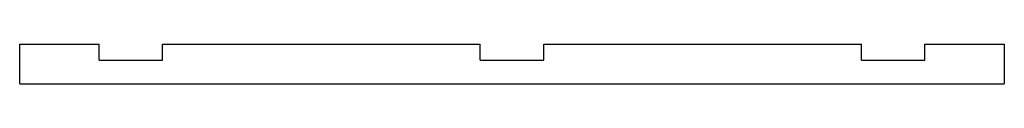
# Model space of a CAD drawing. Extents: x -98 to 98, y 37 to 44.
import ezdxf

# ---------------------------------------------------------------- set-up
doc = ezdxf.new("R2010")
doc.units = 0
doc.layers.add('VISIBLE', color=7, linetype='CONTINUOUS')

msp = doc.modelspace()

# ---------------------------------------------------------------- linework, layer by layer
at = {"layer": 'VISIBLE'}
for p, q in [((-98.425, 44.45), (-82.55, 44.45)), ((-98.425, 36.5125), (-98.425, 44.45)), ((-82.55, 41.275), (-82.55, 44.45)), ((-69.85, 44.45), (-6.35, 44.45)), ((-69.85, 41.275), (-69.85, 44.45)), ((-6.35, 41.275), (-6.35, 44.45)), ((6.35, 44.45), (69.85, 44.45)), ((6.35, 41.275), (6.35, 44.45)), ((69.85, 41.275), (69.85, 44.45)), ((82.55, 44.45), (98.425, 44.45)), ((82.55, 41.275), (82.55, 44.45)), ((98.425, 44.45), (98.425, 36.5125)), ((-82.55, 41.275), (-69.85, 41.275)), ((-6.35, 41.275), (6.35, 41.275)), ((69.85, 41.275), (82.55, 41.275)), ((-98.425, 36.5125), (98.425, 36.5125))]:
    msp.add_line(p, q, dxfattribs=at)

doc.saveas('drawing.dxf')
